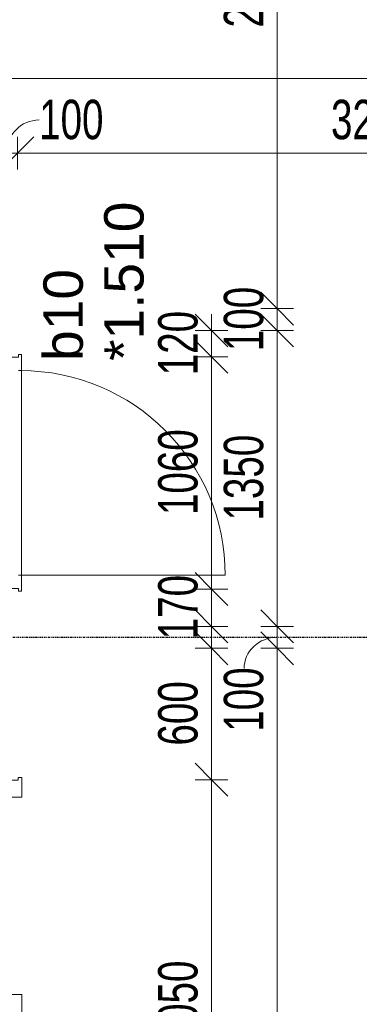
# Model space of a CAD drawing. Header units: millimetres. Extents: x -80560 to 110805, y -11020 to 52719.
# Tile 38 of 184: x 47255 to 48807, y 33525 to 38019. Entities that reach past the tile are written whole.
import ezdxf

# ---------------------------------------------------------------- set-up
doc = ezdxf.new("R2010")
doc.units = ezdxf.units.MM
doc.linetypes.add('CENTER2', pattern=[20, 8, -4, 4, -4])
for name, color, linetype, lineweight in [('A-ANNO-DIMS', 211, 'Continuous', 9), ('A-ANNO-DIMS-100', 211, 'Continuous', 9), ('A-DOOR', 31, 'Continuous', 18), ('A-GLAZ', 151, 'Continuous', 18), ('A-GLAZ-IDEN', 152, 'Continuous', 18), ('S-GRID', 1, 'Continuous', 9)]:
    doc.layers.add(name, color=color, linetype=linetype, lineweight=lineweight)
doc.styles.add('Arial', font='arial.ttf', dxfattribs={"height": 180})
doc.styles.add('Arial_5', font='arial.ttf', dxfattribs={"width": 0.7, "height": 180})
doc.dimstyles.new('n3o_1_8', dxfattribs={"dimscale": 304.8, "dimtxt": 183.646692, "dimasz": 0.492126, "dimexe": 0.246063, "dimexo": 0.0625, "dimgap": 0.032808, "dimtad": 1, "dimdec": 0, "dimdsep": 46, "dimtxsty": 'Arial_5', "dimblk1": 'OBLIQUE', "dimblk2": 'OBLIQUE', "dimsah": 1, "dimcen": 0.09, "dimdle": 0.246063, "dimazin": 0, "dimtfac": 1, "dimtdec": 4, "dimtix": 1, "dimtmove": 0, "dimatfit": 3, "dimfxl": 0.246063, "dimfxlon": 1, "dimtvp": 1, "dimtolj": 1, "dimtzin": 0, "dimarcsym": 2})
doc.dimstyles.new('n3o_1_8_2', dxfattribs={"dimscale": 304.8, "dimtxt": 183.646692, "dimasz": 0.492126, "dimexe": 0.246063, "dimexo": 0.0625, "dimgap": 0.032808, "dimtad": 1, "dimdec": 0, "dimdsep": 46, "dimtxsty": 'Arial_5', "dimblk1": 'OBLIQUE', "dimblk2": 'OBLIQUE', "dimsah": 1, "dimcen": 0.09, "dimdle": 0.246063, "dimazin": 0, "dimtfac": 1, "dimtdec": 4, "dimtix": 1, "dimtmove": 1, "dimatfit": 3, "dimfxl": 0.246063, "dimfxlon": 1, "dimtvp": 1, "dimtolj": 1, "dimtzin": 0, "dimarcsym": 2})
doc.dimstyles.new('n3o_1_8_3', dxfattribs={"dimscale": 304.8, "dimtxt": 183.646692, "dimasz": 0.492126, "dimexe": 0.246063, "dimexo": 0.0625, "dimgap": 0.032808, "dimtad": 1, "dimdec": 0, "dimdsep": 46, "dimtxsty": 'Arial_5', "dimblk1": 'OBLIQUE', "dimblk2": 'OBLIQUE', "dimsah": 1, "dimcen": 0.09, "dimdle": 0.246063, "dimazin": 0, "dimtfac": 1, "dimtdec": 4, "dimtix": 1, "dimtmove": 0, "dimatfit": 3, "dimfxl": 0.246063, "dimfxlon": 1, "dimtvp": 1, "dimtolj": 1, "dimtzin": 0, "dimarcsym": 2})

# ---------------------------------------------------------------- blocks, each defined once
blk = doc.blocks.new('32_n3o_deur_enkel met zijlicht - 90x139_17_K_930_2410x2070_deur glasstrook-33349585-DO_01 eerste verdieping')
at = {"layer": 'A-GLAZ'}
for p, q in [((-962, 69), (-1035, 69)), ((-1035, 69), (-1035, 52)), ((-1035, 52), (-1023, 52)), ((-1023, 52), (-1023, -53)), ((-962, 39), (-962, 69)), ((-962, 69), (-28, 69)), ((28, 69), (-28, 69)), ((-28, 69), (-28, 39)), ((28, 55), (28, 69)), ((1035, 69), (962, 69)), ((962, 69), (962, 55)), ((1023, -53), (1023, 52)), ((1023, 52), (1035, 52)), ((1035, 52), (1035, 69)), ((-945, -70), (-945, 15)), ((-45, 15), (-45, -70)), ((45, -70), (45, 15)), ((945, 15), (945, -70)), ((-1023, -53), (-1035, -53)), ((-1035, -53), (-1035, -70)), ((-1035, -70), (-945, -70)), ((-45, -70), (-945, -70)), ((-45, -70), (45, -70)), ((945, -70), (1035, -70)), ((1035, -53), (1023, -53)), ((1035, -70), (1035, -53))]:
    blk.add_line(p, q, dxfattribs=at)
blk = doc.blocks.new('32_n3o_raam_h2xb1 - 90x139_17_K_2410x1080 bsh kast-34128090-DO_01 eerste verdieping')
at = {"layer": 'A-GLAZ'}
for p, q in [((-540, 69.5), (-540, 54.5)), ((-467, 69.5), (-540, 69.5)), ((-540, 54.5), (-528, 54.5)), ((-528, 54.5), (-528, -54.5)), ((-467, 55.5), (-467, 69.5)), ((-467, 69.5), (467, 69.5)), ((540, 69.5), (467, 69.5)), ((467, 69.5), (467, 55.5)), ((528, -54.5), (528, 54.5)), ((528, 54.5), (540, 54.5)), ((540, 54.5), (540, 69.5)), ((-450, -69.5), (-450, 15.5)), ((450, 15.5), (450, -69.5)), ((-528, -54.5), (-540, -54.5)), ((-540, -54.5), (-540, -69.5)), ((-540, -69.5), (-450, -69.5)), ((450, -69.5), (-450, -69.5)), ((450, -69.5), (540, -69.5)), ((540, -54.5), (528, -54.5)), ((540, -69.5), (540, -54.5))]:
    blk.add_line(p, q, dxfattribs=at)
blk = doc.blocks.new('00_n3o_symbool_swingangle - std-31745489-DO_01 eerste verdieping')
at = {"layer": 'A-DOOR'}
blk.add_line((-415, -10), (-415, -944), dxfattribs=at)
blk.add_arc((-415, -10), 934, 270, 0, dxfattribs=at)
blk = doc.blocks.new('DIMBLOCK166-DO_01 eerste verdieping')
at = {"layer": 'A-ANNO-DIMS-100'}
for p, q in [((45744.8, 37749.6), (45819.8, 37824.6)), ((45744.8, 37824.6), (45744.8, 37674.6)), ((45744.8, 37749.6), (45744.8, 37824.6)), ((53394.8, 37749.6), (53469.8, 37824.6)), ((53394.8, 37824.6), (53394.8, 37674.6)), ((53394.8, 37749.6), (53394.8, 37824.6)), ((45744.8, 37749.6), (45669.8, 37674.6)), ((45744.8, 37749.6), (53394.8, 37749.6)), ((53394.8, 37749.6), (53319.8, 37674.6))]:
    blk.add_line(p, q, dxfattribs=at)
at = {"layer": 'A-ANNO-DIMS-100', "color": 0, "insert": (49377.7, 37993.3), "char_height": 180, "width": 461.094, "attachment_point": 1, "line_spacing_factor": 0.941778, "style": 'Arial_5'}
blk.add_mtext('7650', dxfattribs=at)
blk = doc.blocks.new('_Oblique')
at = {"color": 0, "linetype": 'ByBlock', "lineweight": -2}
blk.add_line((-0.5, -0.5), (0.5, 0.5), dxfattribs=at)
blk = doc.blocks.new('DIMBLOCK255-DO_01 eerste verdieping')
at = {"layer": 'A-ANNO-DIMS-100'}
for p, q in [((46874.8, 37409.6), (46949.8, 37484.6)), ((46874.8, 37334.6), (46874.8, 37484.6)), ((47144.8, 37409.6), (47219.8, 37484.6)), ((47144.8, 37334.6), (47144.8, 37484.6)), ((46874.8, 37409.6), (46799.8, 37334.6)), ((46874.8, 37409.6), (47144.8, 37409.6)), ((46874.8, 37409.6), (46874.8, 37334.6)), ((47144.8, 37409.6), (47069.8, 37334.6)), ((47144.8, 37409.6), (47144.8, 37334.6))]:
    blk.add_line(p, q, dxfattribs=at)
at = {"layer": 'A-ANNO-DIMS-100', "color": 0, "insert": (46865.7, 37653.3), "char_height": 180, "width": 345.821, "attachment_point": 1, "line_spacing_factor": 0.941778, "style": 'Arial_5'}
blk.add_mtext('270', dxfattribs=at)
blk = doc.blocks.new('DIMBLOCK256-DO_01 eerste verdieping')
at = {"layer": 'A-ANNO-DIMS-100'}
for p, q in [((47144.8, 37409.6), (47219.8, 37484.6)), ((47144.8, 37334.6), (47144.8, 37484.6)), ((47244.8, 37409.6), (47319.8, 37484.6)), ((47244.8, 37334.6), (47244.8, 37484.6)), ((47144.8, 37409.6), (47069.8, 37334.6)), ((47144.8, 37409.6), (47244.8, 37409.6)), ((47144.8, 37409.6), (47144.8, 37334.6)), ((47244.8, 37409.6), (47169.8, 37334.6)), ((47244.8, 37409.6), (47244.8, 37334.6))]:
    blk.add_line(p, q, dxfattribs=at)
blk.add_ellipse((47344.5, 37409.6), major_axis=(0, 151.3), ratio=0.989253, start_param=0, end_param=1.570796, dxfattribs=at)
at = {"layer": 'A-ANNO-DIMS-100', "color": 0, "insert": (47344.5, 37653.3), "char_height": 180, "width": 345.821, "attachment_point": 1, "line_spacing_factor": 0.941778, "style": 'Arial_5'}
blk.add_mtext('100', dxfattribs=at)
blk = doc.blocks.new('DIMBLOCK257-DO_01 eerste verdieping')
at = {"layer": 'A-ANNO-DIMS-100'}
for p, q in [((47244.8, 37409.6), (47319.8, 37484.6)), ((47244.8, 37334.6), (47244.8, 37484.6)), ((50494.8, 37409.6), (50569.8, 37484.6)), ((50494.8, 37334.6), (50494.8, 37484.6)), ((47244.8, 37409.6), (47169.8, 37334.6)), ((47244.8, 37409.6), (50494.8, 37409.6)), ((47244.8, 37409.6), (47244.8, 37334.6)), ((50494.8, 37409.6), (50419.8, 37334.6)), ((50494.8, 37409.6), (50494.8, 37334.6))]:
    blk.add_line(p, q, dxfattribs=at)
at = {"layer": 'A-ANNO-DIMS-100', "color": 0, "insert": (48677.7, 37653.3), "char_height": 180, "width": 461.094, "attachment_point": 1, "line_spacing_factor": 0.941778, "style": 'Arial_5'}
blk.add_mtext('3250', dxfattribs=at)
blk = doc.blocks.new('DIMBLOCK326-DO_01 eerste verdieping')
at = {"layer": 'A-ANNO-DIMS-100'}
for p, q in [((48431.6, 39650), (48356.6, 39725)), ((48506.6, 39650), (48356.6, 39650)), ((48431.6, 39650), (48431.6, 36700)), ((48431.6, 39650), (48506.6, 39575)), ((48431.6, 39650), (48506.6, 39650)), ((48431.6, 36700), (48356.6, 36775)), ((48356.6, 36700), (48506.6, 36700)), ((48431.6, 36700), (48356.6, 36700)), ((48431.6, 36700), (48506.6, 36625))]:
    blk.add_line(p, q, dxfattribs=at)
at = {"layer": 'A-ANNO-DIMS-100', "color": 0, "insert": (48187.9, 37982.9), "char_height": 180, "width": 461.094, "attachment_point": 1, "rotation": 90, "line_spacing_factor": 0.941778, "style": 'Arial_5'}
blk.add_mtext('2950', dxfattribs=at)
blk = doc.blocks.new('DIMBLOCK327-DO_01 eerste verdieping')
at = {"layer": 'A-ANNO-DIMS-100'}
for p, q in [((48431.6, 36700), (48356.6, 36775)), ((48356.6, 36700), (48506.6, 36700)), ((48431.6, 36700), (48356.6, 36700)), ((48431.6, 36600), (48356.6, 36675)), ((48431.6, 36700), (48431.6, 36600)), ((48431.6, 36700), (48506.6, 36625)), ((48356.6, 36600), (48506.6, 36600)), ((48431.6, 36600), (48356.6, 36600)), ((48431.6, 36600), (48506.6, 36525))]:
    blk.add_line(p, q, dxfattribs=at)
at = {"layer": 'A-ANNO-DIMS-100', "color": 0, "insert": (48187.9, 36505.9), "char_height": 180, "width": 345.821, "attachment_point": 1, "rotation": 90, "line_spacing_factor": 0.941778, "style": 'Arial_5'}
blk.add_mtext('100', dxfattribs=at)
blk = doc.blocks.new('DIMBLOCK328-DO_01 eerste verdieping')
at = {"layer": 'A-ANNO-DIMS-100'}
for p, q in [((48431.6, 36600), (48356.6, 36675)), ((48356.6, 36600), (48506.6, 36600)), ((48431.6, 36600), (48356.6, 36600)), ((48431.6, 36600), (48431.6, 35250)), ((48431.6, 36600), (48506.6, 36525)), ((48431.6, 35250), (48356.6, 35325)), ((48356.6, 35250), (48506.6, 35250)), ((48431.6, 35250), (48356.6, 35250)), ((48431.6, 35250), (48506.6, 35175))]:
    blk.add_line(p, q, dxfattribs=at)
at = {"layer": 'A-ANNO-DIMS-100', "color": 0, "insert": (48187.9, 35732.9), "char_height": 180, "width": 461.094, "attachment_point": 1, "rotation": 90, "line_spacing_factor": 0.941778, "style": 'Arial_5'}
blk.add_mtext('1350', dxfattribs=at)
blk = doc.blocks.new('DIMBLOCK329-DO_01 eerste verdieping')
at = {"layer": 'A-ANNO-DIMS-100'}
for p, q in [((48431.6, 35250), (48356.6, 35325)), ((48356.6, 35250), (48506.6, 35250)), ((48431.6, 35250), (48356.6, 35250)), ((48431.6, 35250), (48431.6, 35150)), ((48431.6, 35250), (48506.6, 35175)), ((48431.6, 35150), (48356.6, 35225)), ((48356.6, 35150), (48506.6, 35150)), ((48431.6, 35150), (48356.6, 35150)), ((48431.6, 35150), (48506.6, 35075))]:
    blk.add_line(p, q, dxfattribs=at)
blk.add_ellipse((48431.6, 35057.1), major_axis=(151.3, 0), ratio=0.944405, start_param=1.570796, end_param=3.141593, dxfattribs=at)
at = {"layer": 'A-ANNO-DIMS-100', "color": 0, "insert": (48187.9, 34769), "char_height": 180, "width": 345.821, "attachment_point": 1, "rotation": 90, "line_spacing_factor": 0.941778, "style": 'Arial_5'}
blk.add_mtext('100', dxfattribs=at)
blk = doc.blocks.new('DIMBLOCK330-DO_01 eerste verdieping')
at = {"layer": 'A-ANNO-DIMS-100'}
for p, q in [((48431.6, 35150), (48356.6, 35225)), ((48356.6, 35150), (48506.6, 35150)), ((48431.6, 35150), (48356.6, 35150)), ((48431.6, 35150), (48431.6, 28950)), ((48431.6, 35150), (48506.6, 35075)), ((48431.6, 28950), (48356.6, 29025)), ((48356.6, 28950), (48506.6, 28950)), ((48431.6, 28950), (48356.6, 28950)), ((48431.6, 28950), (48506.6, 28875))]:
    blk.add_line(p, q, dxfattribs=at)
at = {"layer": 'A-ANNO-DIMS-100', "color": 0, "insert": (48187.9, 31857.9), "char_height": 180, "width": 461.094, "attachment_point": 1, "rotation": 90, "line_spacing_factor": 0.941778, "style": 'Arial_5'}
blk.add_mtext('6200', dxfattribs=at)
blk = doc.blocks.new('DIMBLOCK399-DO_01 eerste verdieping')
at = {"layer": 'A-ANNO-DIMS-100'}
for p, q in [((48131.6, 35420), (48056.6, 35495)), ((48056.6, 35420), (48206.6, 35420)), ((48131.6, 35420), (48056.6, 35420)), ((48131.6, 35175), (48131.6, 35420)), ((48131.6, 35420), (48206.6, 35345)), ((48131.6, 35250), (48056.6, 35325)), ((48056.6, 35250), (48206.6, 35250)), ((48131.6, 35250), (48056.6, 35250)), ((48131.6, 35250), (48206.6, 35175))]:
    blk.add_line(p, q, dxfattribs=at)
at = {"layer": 'A-ANNO-DIMS-100', "color": 0, "insert": (47887.9, 35190.9), "char_height": 180, "width": 345.821, "attachment_point": 1, "rotation": 90, "line_spacing_factor": 0.941778, "style": 'Arial_5'}
blk.add_mtext('170', dxfattribs=at)
blk = doc.blocks.new('DIMBLOCK400-DO_01 eerste verdieping')
at = {"layer": 'A-ANNO-DIMS-100'}
for p, q in [((48131.6, 36480), (48056.6, 36555)), ((48056.6, 36480), (48206.6, 36480)), ((48131.6, 36480), (48056.6, 36480)), ((48131.6, 35420), (48131.6, 36480)), ((48131.6, 36480), (48206.6, 36405)), ((48131.6, 35420), (48056.6, 35495)), ((48056.6, 35420), (48206.6, 35420)), ((48131.6, 35420), (48056.6, 35420)), ((48131.6, 35420), (48206.6, 35345))]:
    blk.add_line(p, q, dxfattribs=at)
at = {"layer": 'A-ANNO-DIMS-100', "color": 0, "insert": (47887.9, 35757.9), "char_height": 180, "width": 461.094, "attachment_point": 1, "rotation": 90, "line_spacing_factor": 0.941778, "style": 'Arial_5'}
blk.add_mtext('1060', dxfattribs=at)
blk = doc.blocks.new('DIMBLOCK401-DO_01 eerste verdieping')
at = {"layer": 'A-ANNO-DIMS-100'}
for p, q in [((48131.6, 36600), (48056.6, 36675)), ((48131.6, 36480), (48131.6, 36675)), ((48056.6, 36600), (48206.6, 36600)), ((48131.6, 36600), (48056.6, 36600)), ((48131.6, 36600), (48206.6, 36525)), ((48131.6, 36480), (48056.6, 36555)), ((48056.6, 36480), (48206.6, 36480)), ((48131.6, 36480), (48056.6, 36480)), ((48131.6, 36480), (48206.6, 36405))]:
    blk.add_line(p, q, dxfattribs=at)
at = {"layer": 'A-ANNO-DIMS-100', "color": 0, "insert": (47887.9, 36395.9), "char_height": 180, "width": 345.821, "attachment_point": 1, "rotation": 90, "line_spacing_factor": 0.941778, "style": 'Arial_5'}
blk.add_mtext('120', dxfattribs=at)
blk = doc.blocks.new('DIMBLOCK405-DO_01 eerste verdieping')
at = {"layer": 'A-ANNO-DIMS-100'}
for p, q in [((48131.6, 34550), (48056.6, 34625)), ((48056.6, 34550), (48206.6, 34550)), ((48131.6, 34550), (48056.6, 34550)), ((48131.6, 32500), (48131.6, 34550)), ((48131.6, 34550), (48206.6, 34475)), ((48131.6, 32500), (48056.6, 32575)), ((48056.6, 32500), (48206.6, 32500)), ((48131.6, 32500), (48056.6, 32500)), ((48131.6, 32500), (48206.6, 32425))]:
    blk.add_line(p, q, dxfattribs=at)
at = {"layer": 'A-ANNO-DIMS-100', "color": 0, "insert": (47887.9, 33332.9), "char_height": 180, "width": 461.094, "attachment_point": 1, "rotation": 90, "line_spacing_factor": 0.941778, "style": 'Arial_5'}
blk.add_mtext('2050', dxfattribs=at)
blk = doc.blocks.new('DIMBLOCK406-DO_01 eerste verdieping')
at = {"layer": 'A-ANNO-DIMS-100'}
for p, q in [((48131.6, 35150), (48056.6, 35225)), ((48131.6, 34550), (48131.6, 35225)), ((48056.6, 35150), (48206.6, 35150)), ((48131.6, 35150), (48056.6, 35150)), ((48131.6, 35150), (48206.6, 35075)), ((48131.6, 34550), (48056.6, 34625)), ((48056.6, 34550), (48206.6, 34550)), ((48131.6, 34550), (48056.6, 34550)), ((48131.6, 34550), (48206.6, 34475))]:
    blk.add_line(p, q, dxfattribs=at)
at = {"layer": 'A-ANNO-DIMS-100', "color": 0, "insert": (47887.9, 34705.9), "char_height": 180, "width": 345.821, "attachment_point": 1, "rotation": 90, "line_spacing_factor": 0.941778, "style": 'Arial_5'}
blk.add_mtext('600', dxfattribs=at)

msp = doc.modelspace()

# ---------------------------------------------------------------- linework, layer by layer
at = {"layer": 'S-GRID', "linetype": 'CENTER2', "lineweight": 25}
msp.add_line((29945.3, 35200), (110204.9, 35200), dxfattribs=at)

# ---------------------------------------------------------------- block references
at = {"layer": 'A-DOOR', "rotation": 89.99999999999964}
msp.add_blockref('00_n3o_symbool_swingangle - std-31745489-DO_01 eerste verdieping', (47250.3, 35898), dxfattribs=at)
at = {"layer": 'A-GLAZ'}
for name, p, rotation in [('32_n3o_raam_h2xb1 - 90x139_17_K_2410x1080 bsh kast-34128090-DO_01 eerste verdieping', (47194.8, 35950), 269.9999999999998), ('32_n3o_deur_enkel met zijlicht - 90x139_17_K_930_2410x2070_deur glasstrook-33349585-DO_01 eerste verdieping', (47194.8, 33525), 90)]:
    msp.add_blockref(name, p, dxfattribs=dict(at, rotation=rotation))

# ---------------------------------------------------------------- texts
at = {"layer": 'A-GLAZ-IDEN', "lineweight": 9, "char_height": 180, "attachment_point": 1, "rotation": 90, "style": 'Arial'}
for s, insert, width in [('*1.510', (47641.5, 36461.3), 865.822), ('b10', (47363.7, 36461.3), 505.063)]:
    msp.add_mtext(s, dxfattribs=dict(at, insert=insert, width=width))

# ---------------------------------------------------------------- dimensions: what is measured, and where the dimension line sits
at = {"layer": 'A-ANNO-DIMS'}
for base, p1, p2, dimstyle, override, picture, middle in [((48431.6, 36700), (48506.6, 39650), (48356.6, 36700), 'n3o_1_8', {"dimpost": '<>', "dimfxl": 2953.811098}, 'DIMBLOCK326-DO_01 eerste verdieping', (48329.7, 38175)), ((48431.6, 36600), (48356.6, 36700), (48356.6, 36600), 'n3o_1_8', {"dimpost": '<>', "dimfxl": 100}, 'DIMBLOCK327-DO_01 eerste verdieping', (48329.7, 36650)), ((48131.6, 36600), (48056.6, 36480), (48056.6, 36600), 'n3o_1_8_3', {"dimpost": '<>', "dimfxl": 120}, 'DIMBLOCK401-DO_01 eerste verdieping', (48029.7, 36540)), ((48431.6, 35250), (48356.6, 36600), (48356.6, 35250), 'n3o_1_8', {"dimpost": '<>', "dimfxl": 1350}, 'DIMBLOCK328-DO_01 eerste verdieping', (48329.7, 35925)), ((48131.6, 36480), (48056.6, 35420), (48056.6, 36480), 'n3o_1_8_3', {"dimpost": '<>', "dimfxl": 1060}, 'DIMBLOCK400-DO_01 eerste verdieping', (48029.7, 35950)), ((48131.6, 35420), (48056.6, 35250), (48056.6, 35420), 'n3o_1_8_3', {"dimpost": '<>', "dimfxl": 170}, 'DIMBLOCK399-DO_01 eerste verdieping', (48029.7, 35335)), ((48131.6, 35150), (48056.6, 34550), (48056.6, 35150), 'n3o_1_8_3', {"dimpost": '<>', "dimfxl": 600}, 'DIMBLOCK406-DO_01 eerste verdieping', (48029.7, 34850)), ((48431.6, 28950), (48356.6, 35150), (48356.6, 28950), 'n3o_1_8', {"dimpost": '<>', "dimfxl": 6200}, 'DIMBLOCK330-DO_01 eerste verdieping', (48329.7, 32050)), ((48131.6, 34550), (48056.6, 32500), (48056.6, 34550), 'n3o_1_8_3', {"dimpost": '<>', "dimfxl": 2050}, 'DIMBLOCK405-DO_01 eerste verdieping', (48029.7, 33525))]:
    dim = msp.add_linear_dim(base=base, p1=p1, p2=p2, angle=90, dimstyle=dimstyle, override=override, dxfattribs=at)
    dim.commit()
    dim.dimension.update_dxf_attribs({"geometry": picture, "text_midpoint": middle})
for base, p1, p2, override, picture, middle in [((53394.8, 37749.6), (45744.8, 37824.6), (53394.8, 37824.6), {"dimpost": '<>', "dimfxl": 7650}, 'DIMBLOCK166-DO_01 eerste verdieping', (49569.8, 37851.5)), ((47144.8, 37409.6), (46874.8, 37334.6), (47144.8, 37334.6), {"dimpost": '<>', "dimfxl": 270}, 'DIMBLOCK255-DO_01 eerste verdieping', (47009.8, 37511.5)), ((50494.8, 37409.6), (47244.8, 37334.6), (50494.8, 37334.6), {"dimpost": '<>', "dimfxl": 3250}, 'DIMBLOCK257-DO_01 eerste verdieping', (48869.8, 37511.6))]:
    dim = msp.add_linear_dim(base=base, p1=p1, p2=p2, dimstyle='n3o_1_8', override=override, dxfattribs=at)
    dim.commit()
    dim.dimension.update_dxf_attribs({"geometry": picture, "text_midpoint": middle})
dim = msp.add_linear_dim(base=(47244.8, 37409.6), p1=(47144.8, 37334.6), p2=(47244.8, 37334.6), dimstyle='n3o_1_8_2', override={"dimpost": '<>', "dimfxl": 100}, dxfattribs=at)
dim.commit()
dim.dimension.update_dxf_attribs({"geometry": 'DIMBLOCK256-DO_01 eerste verdieping', "text_midpoint": (47517.4, 37533.3), "dimtype": 160})
dim = msp.add_linear_dim(base=(48431.6, 35150), p1=(48356.6, 35250), p2=(48356.6, 35150), angle=90, dimstyle='n3o_1_8_2', override={"dimpost": '<>', "dimfxl": 100}, dxfattribs=at)
dim.commit()
dim.dimension.update_dxf_attribs({"geometry": 'DIMBLOCK329-DO_01 eerste verdieping', "text_midpoint": (48307.9, 34941.9), "dimtype": 160, "text_rotation": 90})

doc.saveas('drawing.dxf')
